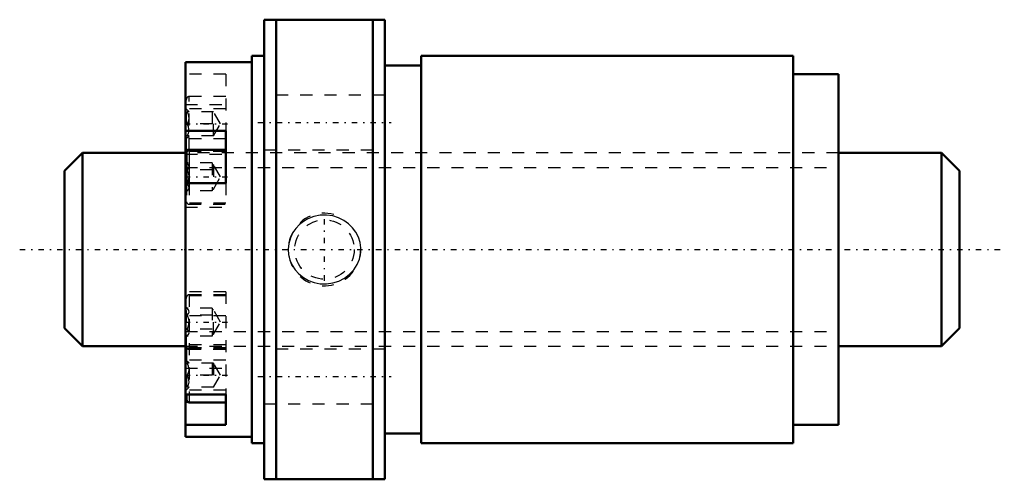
# Model space of a CAD drawing. Header units: millimetres. Extents: x -13.7 to 67.7, y -19 to 19.
import ezdxf

# ---------------------------------------------------------------- set-up
doc = ezdxf.new("R2010")
doc.units = ezdxf.units.MM
doc.linetypes.add('Center', pattern=[1.5, 0.45, -0.5, 0.05, -0.5])
doc.linetypes.add('Dashed', pattern=[2, 1, -1])
for name, color, linetype, lineweight in [('2d ConnectionPoints', 7, 'Continuous', 50), ('AM_0', 7, 'Continuous', 50), ('AM_4', 3, 'Continuous', 25), ('AM_5', 3, 'Continuous', 25), ('AM_7', 7, 'Center', 25), ('AM_9', 6, 'Dashed', 25)]:
    doc.layers.add(name, color=color, linetype=linetype, lineweight=lineweight)

# ---------------------------------------------------------------- blocks, each defined once
blk = doc.blocks.new('1_NRR0130BLK1616_2_8Nut_0_in_BLK1616_2_8G1_74LC3_N0_1300_4')
at = {"layer": 'AM_0'}
for p, q in [((6.5, 19), (6.5, -19)), ((6.5, 19), (16.5, 19)), ((7.5, 19), (7.5, -19)), ((15.5, 19), (15.5, -19)), ((16.5, 19), (16.5, -19)), ((5.5, 15.5), (0, 15.5)), ((0, 15.5), (0, -15.5)), ((5.5, 16), (5.5, -16)), ((6.5, 16), (5.5, 16)), ((19.5, 16), (19.5, -16)), ((50.25, 16), (19.5, 16)), ((50.25, 16), (50.25, -16)), ((19.5, 15.2), (16.5, 15.2)), ((54, 14.5), (50.25, 14.5)), ((54, 14.5), (54, -14.5)), ((0, 9.814), (3.333, 9.814)), ((3.333, 5.483), (3.333, 9.814)), ((3.333, 8.25), (0.3, 8.25)), ((0.1, 8.05), (0.1, 5.483)), ((3.333, 5.483), (0, 5.483)), ((0, -11.998), (3.333, -11.998)), ((0.1, -11.998), (0.1, -12.442)), ((3.333, -14.498), (3.333, -11.998)), ((0.3, -12.642), (3.333, -12.642)), ((3.333, -14.498), (0, -14.498)), ((50.25, -14.5), (54, -14.5)), ((16.5, -15.2), (19.5, -15.2)), ((0, -15.5), (5.5, -15.5)), ((5.5, -16), (6.5, -16)), ((19.5, -16), (50.25, -16)), ((16.5, -19), (6.5, -19))]:
    blk.add_line(p, q, dxfattribs=at)
for centre, start, end in [((0.3, 8.05), 90, 180), ((0.3, -12.442), 180, 270)]:
    blk.add_arc(centre, 0.2, start, end, dxfattribs=at)
at = {"layer": 'AM_4'}
for p, q in [((0.136, 8.165), (0, 8.165)), ((0.3, 8.25), (0.3, 5.483)), ((0.3, -11.998), (0.3, -12.642))]:
    blk.add_line(p, q, dxfattribs=at)
at = {"layer": 'AM_5', "linetype": 'Dashed'}
blk.add_arc((11.5, 0), 3, 75, 15, dxfattribs=at)
at = {"layer": 'AM_7'}
for p, q in [((-0.062, 10.392), (3.495, 10.392)), ((6, 10.5), (17, 10.5)), ((-0.062, 6), (3.495, 6)), ((11.5, -2.581), (11.5, 2.581)), ((-0.062, -6), (3.495, -6)), ((-0.062, -10.392), (3.495, -10.392)), ((6, -10.5), (17, -10.5))]:
    blk.add_line(p, q, dxfattribs=at)
at = {"layer": 'AM_9'}
for p, q in [((3.333, 14.498), (0, 14.498)), ((3.333, 14.498), (3.333, 9.814)), ((0.1, 8.342), (0.1, 12.442)), ((0.3, 8.25), (0.3, 12.642)), ((3.333, 12.642), (0.3, 12.642)), ((16.5, 12.75), (6.5, 12.75)), ((0, 11.998), (3.333, 11.998)), ((3.333, 11.642), (0, 11.642)), ((0.3, 11.392), (0.1, 11.592)), ((2.322, 11.392), (0.145, 11.392)), ((2.222, 11.392), (2.222, 9.392)), ((2.9, 10.392), (2.322, 11.392)), ((2.322, 9.392), (2.322, 11.392)), ((2.222, 10.392), (0.145, 10.392)), ((2.322, 9.392), (2.9, 10.392)), ((3.333, 9.142), (0, 9.142)), ((0.1, 9.192), (0.3, 9.392)), ((2.322, 9.392), (0.145, 9.392)), ((3.333, 8.165), (0.136, 8.165)), ((0.3, 8.142), (3.333, 8.142)), ((6.5, 8.25), (16.5, 8.25)), ((54, 8), (0, 8)), ((0, 7.892), (3.333, 7.892)), ((0.145, 7.155), (0.1, 7.2)), ((2.222, 7.155), (0.145, 7.155)), ((2.222, 6.577), (0.145, 6.577)), ((2.222, 7.155), (2.222, 4.845)), ((2.322, 7), (2.222, 7)), ((2.9, 6), (2.322, 7)), ((2.322, 7), (2.322, 5)), ((2.322, 5), (2.9, 6)), ((0.1, 5.483), (0.1, 3.95)), ((2.222, 5.423), (0.145, 5.423)), ((0.3, 5.483), (0.3, 3.75)), ((2.222, 5), (2.322, 5)), ((3.333, 5.483), (3.333, 3.5)), ((0.1, 4.8), (0.145, 4.845)), ((2.222, 4.845), (0.145, 4.845)), ((3.333, 3.835), (0, 3.835)), ((0, 3.5), (3.333, 3.5)), ((0.3, 3.75), (3.333, 3.75)), ((3.333, -3.5), (0, -3.5)), ((3.333, -3.835), (0, -3.835)), ((0.1, -8.05), (0.1, -3.95)), ((3.333, -3.75), (0.3, -3.75)), ((0.3, -3.75), (0.3, -11.998)), ((3.333, -3.5), (3.333, -11.998)), ((0.145, -4.845), (0.1, -4.8)), ((2.222, -4.845), (0.145, -4.845)), ((2.222, -4.845), (2.222, -7.155)), ((3.333, -5.483), (0, -5.483)), ((2.222, -5.423), (0.145, -5.423)), ((2.322, -5), (2.222, -5)), ((2.9, -6), (2.322, -5)), ((2.322, -7), (2.322, -5)), ((2.322, -7), (2.9, -6)), ((0.1, -7.2), (0.145, -7.155)), ((2.222, -6.577), (0.145, -6.577)), ((2.222, -7.155), (0.145, -7.155)), ((2.222, -7), (2.322, -7)), ((3.333, -7.892), (0, -7.892)), ((0, -8), (54, -8)), ((3.333, -8.165), (0, -8.165)), ((0.1, -8.342), (0.1, -11.998)), ((3.333, -8.142), (0.3, -8.142)), ((0.3, -8.25), (3.333, -8.25)), ((16.5, -8.25), (6.5, -8.25)), ((3.333, -9.142), (0, -9.142)), ((0.3, -9.392), (0.1, -9.192)), ((2.322, -9.392), (0.145, -9.392)), ((2.222, -9.392), (2.222, -11.392)), ((2.9, -10.392), (2.322, -9.392)), ((2.322, -9.392), (2.322, -11.392)), ((0, -9.814), (3.333, -9.814)), ((2.222, -10.392), (0.145, -10.392)), ((2.322, -11.392), (2.9, -10.392)), ((0.1, -11.592), (0.3, -11.392)), ((2.322, -11.392), (0.145, -11.392)), ((3.333, -11.642), (0, -11.642)), ((6.5, -12.75), (16.5, -12.75))]:
    blk.add_line(p, q, dxfattribs=at)
for points in [[(0.145, 10.392), (0.245, 10.601), (0.297, 10.829), (0.294, 10.99), (0.256, 11.152), (0.145, 11.392)], [(0.145, 9.392), (0.245, 9.601), (0.297, 9.829), (0.294, 9.99), (0.256, 10.152), (0.145, 10.392)], [(0.145, 6.577), (0.245, 6.698), (0.297, 6.83), (0.294, 6.922), (0.256, 7.016), (0.145, 7.155)], [(0.145, 5.423), (0.229, 5.618), (0.284, 5.823), (0.299, 6.035), (0.27, 6.245), (0.204, 6.448), (0.145, 6.577)], [(0.145, 4.845), (0.245, 4.966), (0.297, 5.098), (0.294, 5.19), (0.256, 5.284), (0.145, 5.423)], [(9.433, 2.062), (9.134, 1.748), (8.885, 1.394), (8.675, 0.955), (8.544, 0.487), (8.5, 0.025), (8.536, -0.437), (8.646, -0.876), (8.826, -1.29), (9.076, -1.676), (9.385, -2.018), (9.761, -2.318), (10.181, -2.556), (10.656, -2.731), (11.153, -2.828), (11.676, -2.841), (12.194, -2.769), (12.697, -2.609), (13.166, -2.367), (13.578, -2.052), (13.929, -1.67), (14.195, -1.249), (14.382, -0.788), (14.48, -0.328), (14.496, 0.143), (14.434, 0.592), (14.298, 1.025), (14.092, 1.431), (13.824, 1.799), (13.486, 2.132), (13.1, 2.407), (12.653, 2.627), (12.175, 2.773), (11.661, 2.842), (11.142, 2.826), (10.625, 2.722), (10.132, 2.533), (9.766, 2.322), (9.433, 2.062)], [(0.145, -5.423), (0.245, -5.302), (0.297, -5.17), (0.294, -5.078), (0.256, -4.984), (0.145, -4.845)], [(0.145, -6.577), (0.229, -6.382), (0.284, -6.177), (0.299, -5.965), (0.27, -5.755), (0.204, -5.552), (0.145, -5.423)], [(0.145, -7.155), (0.245, -7.034), (0.297, -6.902), (0.294, -6.81), (0.256, -6.716), (0.145, -6.577)], [(0.145, -10.392), (0.245, -10.184), (0.297, -9.955), (0.294, -9.795), (0.256, -9.632), (0.145, -9.392)], [(0.145, -11.392), (0.245, -11.184), (0.297, -10.955), (0.294, -10.795), (0.256, -10.632), (0.145, -10.392)]]:
    blk.add_lwpolyline(points, dxfattribs=at)
blk.add_circle((11.5, 0), 2.458, dxfattribs=at)
for centre, start, end in [((0.3, 12.442), 90, 180), ((0.3, 8.342), 180, 270), ((0.3, 3.95), 180, 270), ((0.3, -3.95), 90, 180), ((0.3, -8.05), 180, 270), ((0.3, -8.342), 90, 180)]:
    blk.add_arc(centre, 0.2, start, end, dxfattribs=at)
blk = doc.blocks.new('2_N0130BLK1616_2_80Shaft_0_in_BLK1616_2_8G1_74LC3_N0_1300_4')
at = {"layer": 'AM_0'}
for p, q in [((-8.5, 8), (-10, 6.5)), ((-8.5, 8), (-8.5, -8)), ((0, 8), (-8.5, 8)), ((62.5, 8), (54, 8)), ((62.5, 8), (62.5, -8)), ((64, 6.5), (62.5, 8)), ((-10, 6.5), (-10, -6.5)), ((64, 6.5), (64, -6.5)), ((-10, -6.5), (-8.5, -8)), ((62.5, -8), (64, -6.5)), ((-8.5, -8), (0, -8)), ((54, -8), (62.5, -8))]:
    blk.add_line(p, q, dxfattribs=at)
at = {"layer": 'AM_5', "linetype": 'Dashed'}
for p, q in [((0, 6.773), (54, 6.773)), ((0, -6.773), (54, -6.773))]:
    blk.add_line(p, q, dxfattribs=at)
at = {"layer": 'AM_7'}
blk.add_line((-13.7, 0), (67.7, 0), dxfattribs=at)
at = {"layer": 'AM_9'}
for p, q in [((54, 8), (0, 8)), ((0, -8), (54, -8))]:
    blk.add_line(p, q, dxfattribs=at)

msp = doc.modelspace()

# ---------------------------------------------------------------- linework, layer by layer
at = {"layer": '2d ConnectionPoints'}
msp.add_point((0, 0), dxfattribs=at)

# ---------------------------------------------------------------- block references
for name in ['1_NRR0130BLK1616_2_8Nut_0_in_BLK1616_2_8G1_74LC3_N0_1300_4', '2_N0130BLK1616_2_80Shaft_0_in_BLK1616_2_8G1_74LC3_N0_1300_4']:
    msp.add_blockref(name, (0, 0))

doc.saveas('drawing.dxf')
